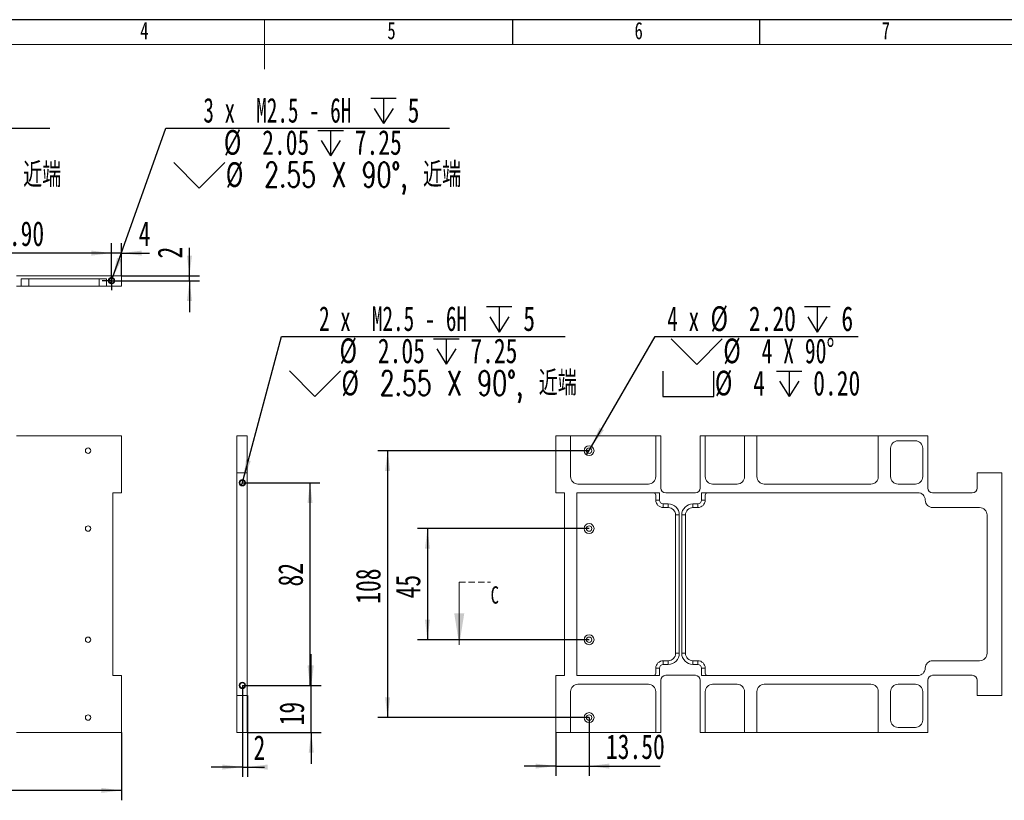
# Model space of a CAD drawing. Header units: millimetres. Extents: x -8 to 916, y -4 to 297.
# Tile 3 of 5: x 170 to 370, y 139 to 297. Entities that reach past the tile are written whole.
import ezdxf

# ---------------------------------------------------------------- set-up
doc = ezdxf.new("R2010")
doc.units = ezdxf.units.MM
doc.linetypes.add('HIDDEN', pattern=[1.905, 1.27, -0.635])
for name, color, linetype in [('10', 7, 'Continuous'), ('5', 7, 'Continuous'), ('9', 7, 'Continuous')]:
    doc.layers.add(name, color=color, linetype=linetype)
doc.styles.add('SLDTEXTSTYLE0', font='TXT', dxfattribs={"width": 0.7})
doc.styles.add('SLDTEXTSTYLE1', font='TXT', dxfattribs={"width": 0.7, "bigfont": 'bigfont'})
doc.styles.add('SLDTEXTSTYLE4', font='TXT', dxfattribs={"width": 0.628571})
doc.styles.add('SLDTEXTSTYLE5', font='TXT', dxfattribs={"width": 0.616667})
doc.styles.add('SLDTEXTSTYLE6', font='TXT', dxfattribs={"width": 0.633333})
doc.styles.add('SLDTEXTSTYLE7', font='TXT', dxfattribs={"width": 0.642857})
doc.dimstyles.new('SLDDIMSTYLE0', dxfattribs={"dimtxt": 5, "dimasz": 4.08, "dimexe": 0, "dimexo": 0.0625, "dimgap": 1.25, "dimtad": 2, "dimlfac": 2, "dimrnd": 1e-09, "dimzin": 12, "dimdsep": 46, "dimtxsty": 'SLDTEXTSTYLE0', "dimsah": 1, "dimcen": 0.09, "dimadec": 0, "dimazin": 3, "dimtfac": 1, "dimtofl": 0, "dimtmove": 0, "dimatfit": 3, "dimfxl": 0, "dimfrac": 2, "dimtolj": 1, "dimtzin": 12, "dimarcsym": 0})
doc.dimstyles.new('SLDDIMSTYLE1', dxfattribs={"dimtxt": 5, "dimasz": 4.08, "dimexe": 0, "dimexo": 0.0625, "dimgap": 1.25, "dimtad": 2, "dimlfac": 2, "dimrnd": 1e-09, "dimzin": 4, "dimdsep": 46, "dimtxsty": 'SLDTEXTSTYLE0', "dimsah": 1, "dimcen": 0.09, "dimadec": 0, "dimazin": 1, "dimtfac": 1, "dimtofl": 0, "dimtmove": 0, "dimatfit": 3, "dimfxl": 0, "dimfrac": 2, "dimtolj": 1, "dimtzin": 12, "dimarcsym": 0})
doc.dimstyles.new('SLDDIMSTYLE2', dxfattribs={"dimtxt": 5, "dimasz": 4.08, "dimexe": 0, "dimexo": 0.0625, "dimgap": 1.25, "dimtad": 2, "dimlfac": 2, "dimrnd": 1e-09, "dimzin": 12, "dimdsep": 46, "dimtxsty": 'SLDTEXTSTYLE0', "dimsah": 1, "dimcen": 0.09, "dimadec": 0, "dimazin": 3, "dimtfac": 1, "dimtmove": 0, "dimatfit": 0, "dimfxl": 0, "dimfrac": 2, "dimtolj": 1, "dimtzin": 12, "dimarcsym": 0})
doc.dimstyles.new('SLDDIMSTYLE3', dxfattribs={"dimtxt": 5, "dimasz": 4.08, "dimexe": 0, "dimexo": 0.0625, "dimgap": 1.25, "dimtad": 0, "dimtih": 1, "dimtoh": 1, "dimdec": 6, "dimlfac": 2, "dimrnd": 1e-09, "dimzin": 12, "dimdsep": 46, "dimtxsty": 'SLDTEXTSTYLE0', "dimblk1": 'NONE', "dimsah": 1, "dimcen": 0, "dimadec": 0, "dimazin": 3, "dimtfac": 1, "dimtmove": 0, "dimatfit": 3, "dimldrblk": 'NONE', "dimfxl": 0, "dimfrac": 2, "dimtolj": 1, "dimtzin": 12, "dimarcsym": 0})
doc.dimstyles.new('SLDDIMSTYLE4', dxfattribs={"dimtxt": 5, "dimasz": 4.08, "dimexe": 0, "dimexo": 0.0625, "dimgap": 1.25, "dimtad": 2, "dimlfac": 2, "dimrnd": 1e-09, "dimzin": 4, "dimdsep": 46, "dimtxsty": 'SLDTEXTSTYLE0', "dimsah": 1, "dimcen": 0.09, "dimadec": 0, "dimazin": 1, "dimtfac": 1, "dimtmove": 0, "dimatfit": 0, "dimfxl": 0, "dimfrac": 2, "dimtolj": 1, "dimtzin": 12, "dimarcsym": 0})
doc.dimstyles.new('SLDDIMSTYLE5', dxfattribs={"dimtxt": 5, "dimasz": 4.08, "dimexe": 0, "dimexo": 0.0625, "dimgap": 1.25, "dimtad": 0, "dimtih": 1, "dimtoh": 1, "dimlfac": 2, "dimrnd": 1e-09, "dimzin": 4, "dimdsep": 46, "dimtxsty": 'SLDTEXTSTYLE0', "dimblk1": 'NONE', "dimsah": 1, "dimcen": 0, "dimadec": 0, "dimazin": 1, "dimtfac": 1, "dimtmove": 0, "dimatfit": 3, "dimldrblk": 'NONE', "dimfxl": 0, "dimfrac": 2, "dimtolj": 1, "dimtzin": 12, "dimarcsym": 0})

# ---------------------------------------------------------------- blocks, each defined once
blk = doc.blocks.new('_D_1')
at = {"layer": '10'}
for p, q in [((100.66, 160.29), (100.66, 139.05)), ((190.91, 152.79), (190.91, 139.05)), ((190.91, 141.05), (100.66, 141.05))]:
    blk.add_line(p, q, dxfattribs=at)
for points in [[(100.66, 141.05), (104.74, 140.55), (104.74, 141.56)], [(190.91, 141.05), (186.83, 141.56), (186.83, 140.55)]]:
    blk.add_solid(points, dxfattribs=at)
at = {"layer": '10', "insert": (140.05, 147.5), "char_height": 5, "attachment_point": 1, "style": 'SLDTEXTSTYLE0'}
blk.add_mtext('180.50', dxfattribs=at)
blk = doc.blocks.new('_D_2')
at = {"layer": '10'}
for p, q in [((229.31, 162.29), (229.31, 168.64)), ((215.38, 162.29), (231.31, 162.29)), ((229.31, 152.79), (229.31, 162.29)), ((216.38, 152.79), (231.31, 152.79)), ((229.31, 152.79), (229.31, 146.44))]:
    blk.add_line(p, q, dxfattribs=at)
for points in [[(229.31, 162.29), (229.82, 166.37), (228.8, 166.37)], [(229.31, 152.79), (228.8, 148.71), (229.82, 148.71)]]:
    blk.add_solid(points, dxfattribs=at)
at = {"layer": '10', "insert": (222.86, 154.21), "char_height": 5, "attachment_point": 1, "rotation": 90, "style": 'SLDTEXTSTYLE0'}
blk.add_mtext('19', dxfattribs=at)
blk = doc.blocks.new('_D_3')
at = {"layer": '10'}
for p, q in [((215.38, 203.29), (231.06, 203.29)), ((229.06, 162.29), (229.06, 203.29)), ((215.38, 162.29), (231.06, 162.29))]:
    blk.add_line(p, q, dxfattribs=at)
for points in [[(229.06, 203.29), (228.55, 199.21), (229.57, 199.21)], [(229.06, 162.29), (229.57, 166.37), (228.55, 166.37)]]:
    blk.add_solid(points, dxfattribs=at)
at = {"layer": '10', "insert": (222.61, 182.32), "char_height": 5, "attachment_point": 1, "rotation": 90, "style": 'SLDTEXTSTYLE0'}
blk.add_mtext('82', dxfattribs=at)
blk = doc.blocks.new('_D_4')
at = {"layer": '10'}
for p, q in [((215.38, 162.29), (215.38, 143.78)), ((216.38, 160.29), (216.38, 143.78)), ((215.38, 145.78), (209.03, 145.78)), ((215.38, 145.78), (216.38, 145.78)), ((216.38, 145.78), (219.82, 145.78))]:
    blk.add_line(p, q, dxfattribs=at)
for points in [[(215.38, 145.78), (211.3, 146.29), (211.3, 145.27)], [(216.38, 145.78), (220.46, 145.27), (220.46, 146.29)]]:
    blk.add_solid(points, dxfattribs=at)
at = {"layer": '10', "insert": (217.63, 152.22), "char_height": 5, "attachment_point": 1, "style": 'SLDTEXTSTYLE0'}
blk.add_mtext('2', dxfattribs=at)
blk = doc.blocks.new('SW_SYMBOL_HOLE_DEPTH')
at = {"layer": '10', "color": 0}
for p, q in [((0, 875), (800, 875)), ((400, 875), (400, 75)), ((100, 555), (400, 75)), ((700, 555), (400, 75))]:
    blk.add_line(p, q, dxfattribs=at)
blk = doc.blocks.new('SW_SYMBOL_HOLE_SINK')
at = {"layer": '10', "color": 0}
for p, q in [((0, 875), (800, 75)), ((800, 75), (1600, 875))]:
    blk.add_line(p, q, dxfattribs=at)
blk = doc.blocks.new('_D_5')
at = {"layer": '10'}
for p, q in [((215.54, 203.91), (223.31, 232.91)), ((223.31, 232.91), (280.69, 232.91)), ((215.21, 202.68), (215.54, 203.91))]:
    blk.add_line(p, q, dxfattribs=at)
blk.add_solid([(215.54, 203.91), (217.09, 207.72), (216.11, 207.98)], dxfattribs=at)
at = {"layer": '10', "xscale": 0.006445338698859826, "yscale": 0.006445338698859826, "zscale": 0.006445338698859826}
for name, p in [('SW_SYMBOL_HOLE_DEPTH', (264.76, 233.32)), ('SW_SYMBOL_HOLE_DEPTH', (254.05, 226.8)), ('SW_SYMBOL_HOLE_SINK', (224.9, 220.28))]:
    blk.add_blockref(name, p, dxfattribs=at)
at = {"layer": '10', "char_height": 5, "attachment_point": 1}
for s, insert, style in [('2 x  M2.5 - 6H', (230.89, 239.02), 'SLDTEXTSTYLE4'), ('5', (272.2, 239.02), 'SLDTEXTSTYLE0'), ('%%c', (235.03, 232.52), 'SLDTEXTSTYLE0'), ('2.05', (242.78, 232.5), 'SLDTEXTSTYLE0'), ('7.25', (261.49, 232.5), 'SLDTEXTSTYLE0'), ('%%c', (235.42, 226), 'SLDTEXTSTYLE0'), ('2.55 X 90\\M+1818B, \\M+18BDF\\M+1925B', (243.17, 225.98), 'SLDTEXTSTYLE1')]:
    blk.add_mtext(s, dxfattribs=dict(at, insert=insert, style=style))
blk = doc.blocks.new('_NONE')
blk = doc.blocks.new('_D_15')
at = {"layer": '10'}
for p, q in [((110.79, 244.34), (119.02, 275.05)), ((119.02, 275.05), (176.4, 275.05)), ((110.53, 243.35), (110.79, 244.34))]:
    blk.add_line(p, q, dxfattribs=at)
blk.add_solid([(110.79, 244.34), (112.34, 248.15), (111.36, 248.41)], dxfattribs=at)
at = {"layer": '10', "xscale": 0.006445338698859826, "yscale": 0.006445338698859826, "zscale": 0.006445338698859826}
for name, p in [('SW_SYMBOL_HOLE_DEPTH', (158.28, 275.46)), ('SW_SYMBOL_HOLE_DEPTH', (153.04, 268.94)), ('SW_SYMBOL_HOLE_SINK', (120.61, 262.42))]:
    blk.add_blockref(name, p, dxfattribs=at)
at = {"layer": '10', "char_height": 5, "attachment_point": 1}
for s, insert, style in [('2 x  M2 - 6H', (128.79, 281.16), 'SLDTEXTSTYLE5'), ('4', (165.72, 281.16), 'SLDTEXTSTYLE0'), ('%%c', (134.02, 274.66), 'SLDTEXTSTYLE0'), ('1.60', (141.78, 274.64), 'SLDTEXTSTYLE0'), ('5', (160.48, 274.64), 'SLDTEXTSTYLE0'), ('%%c', (131.13, 268.14), 'SLDTEXTSTYLE0'), ('2.05 X 90\\M+1818B, \\M+18BDF\\M+1925B', (138.88, 268.12), 'SLDTEXTSTYLE1')]:
    blk.add_mtext(s, dxfattribs=dict(at, insert=insert, style=style))
blk = doc.blocks.new('_D_16')
at = {"layer": '10'}
for p, q in [((189.12, 244.79), (199.92, 275.07)), ((199.92, 275.07), (257.3, 275.07)), ((188.7, 243.59), (189.12, 244.79))]:
    blk.add_line(p, q, dxfattribs=at)
blk.add_solid([(189.12, 244.79), (190.97, 248.46), (190.02, 248.81)], dxfattribs=at)
at = {"layer": '10', "xscale": 0.006445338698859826, "yscale": 0.006445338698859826, "zscale": 0.006445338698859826}
for name, p in [('SW_SYMBOL_HOLE_DEPTH', (241.36, 275.48)), ('SW_SYMBOL_HOLE_DEPTH', (230.65, 268.96)), ('SW_SYMBOL_HOLE_SINK', (201.51, 262.44))]:
    blk.add_blockref(name, p, dxfattribs=at)
at = {"layer": '10', "char_height": 5, "attachment_point": 1}
for s, insert, style in [('3 x  M2.5 - 6H', (207.49, 281.18), 'SLDTEXTSTYLE4'), ('5', (248.81, 281.18), 'SLDTEXTSTYLE0'), ('%%c', (211.63, 274.68), 'SLDTEXTSTYLE0'), ('2.05', (219.38, 274.66), 'SLDTEXTSTYLE0'), ('7.25', (238.1, 274.66), 'SLDTEXTSTYLE0'), ('%%c', (212.02, 268.16), 'SLDTEXTSTYLE0'), ('2.55 X 90\\M+1818B, \\M+18BDF\\M+1925B', (219.78, 268.14), 'SLDTEXTSTYLE1')]:
    blk.add_mtext(s, dxfattribs=dict(at, insert=insert, style=style))
blk = doc.blocks.new('_D_18')
at = {"layer": '10'}
for p, q in [((151.46, 246.08), (151.46, 251.77)), ((188.91, 244.19), (188.91, 251.77)), ((188.91, 249.77), (151.46, 249.77))]:
    blk.add_line(p, q, dxfattribs=at)
for points in [[(151.46, 249.77), (155.54, 249.26), (155.54, 250.28)], [(188.91, 249.77), (184.83, 250.28), (184.83, 249.26)]]:
    blk.add_solid(points, dxfattribs=at)
at = {"layer": '10', "insert": (163.37, 256.22), "char_height": 5, "attachment_point": 1, "style": 'SLDTEXTSTYLE0'}
blk.add_mtext('74.90', dxfattribs=at)
blk = doc.blocks.new('_D_19')
at = {"layer": '10'}
for p, q in [((188.91, 244.19), (188.91, 251.77)), ((190.91, 245.19), (190.91, 251.77)), ((188.91, 249.77), (182.56, 249.77)), ((190.91, 249.77), (188.91, 249.77)), ((190.91, 249.77), (196.61, 249.77))]:
    blk.add_line(p, q, dxfattribs=at)
for points in [[(188.91, 249.77), (184.83, 250.28), (184.83, 249.26)], [(190.91, 249.77), (194.99, 249.26), (194.99, 250.28)]]:
    blk.add_solid(points, dxfattribs=at)
at = {"layer": '10', "insert": (194.41, 256.22), "char_height": 5, "attachment_point": 1, "style": 'SLDTEXTSTYLE0'}
blk.add_mtext('4', dxfattribs=at)
blk = doc.blocks.new('_D_22')
at = {"layer": '10'}
for p, q in [((204.67, 245.19), (204.67, 250.87)), ((190.91, 245.19), (206.67, 245.19)), ((204.67, 244.19), (204.67, 245.19)), ((188.91, 244.19), (206.67, 244.19)), ((204.67, 244.19), (204.67, 237.84))]:
    blk.add_line(p, q, dxfattribs=at)
for points in [[(204.67, 245.19), (205.18, 249.27), (204.16, 249.27)], [(204.67, 244.19), (204.16, 240.11), (205.18, 240.11)]]:
    blk.add_solid(points, dxfattribs=at)
at = {"layer": '10', "insert": (198.22, 248.68), "char_height": 5, "attachment_point": 1, "rotation": 90, "style": 'SLDTEXTSTYLE0'}
blk.add_mtext('2', dxfattribs=at)
blk = doc.blocks.new('SW_CENTERMARKSYMBOL_5')
at = {"layer": '10', "color": 0}
for p, q in [((-1.25, 0), (-1.8875, 0)), ((0, 0), (-1.25, 0)), ((0, 1.25), (0, 1.8875)), ((0, 0), (0, 1.25)), ((0, 0), (0, -1.25)), ((0, 0), (1.25, 0)), ((1.25, 0), (1.8875, 0)), ((0, -1.25), (0, -1.8875))]:
    blk.add_line(p, q, dxfattribs=at)
blk = doc.blocks.new('_D_29')
at = {"layer": '10'}
for p, q in [((285.51, 194.04), (250.81, 194.04)), ((252.81, 194.04), (252.81, 171.54)), ((285.51, 171.54), (250.81, 171.54))]:
    blk.add_line(p, q, dxfattribs=at)
for points in [[(252.81, 194.04), (252.31, 189.96), (253.32, 189.96)], [(252.81, 171.54), (253.32, 175.62), (252.31, 175.62)]]:
    blk.add_solid(points, dxfattribs=at)
at = {"layer": '10', "insert": (246.37, 179.91), "char_height": 5, "attachment_point": 1, "rotation": 90, "style": 'SLDTEXTSTYLE0'}
blk.add_mtext('45', dxfattribs=at)
blk = doc.blocks.new('_D_30')
at = {"layer": '10'}
for p, q in [((285.51, 209.79), (242.76, 209.79)), ((244.76, 209.79), (244.76, 155.79)), ((285.51, 155.79), (242.76, 155.79))]:
    blk.add_line(p, q, dxfattribs=at)
for points in [[(244.76, 209.79), (244.25, 205.71), (245.27, 205.71)], [(244.76, 155.79), (245.27, 159.87), (244.25, 159.87)]]:
    blk.add_solid(points, dxfattribs=at)
at = {"layer": '10', "insert": (238.31, 178.82), "char_height": 5, "attachment_point": 1, "rotation": 90, "style": 'SLDTEXTSTYLE0'}
blk.add_mtext('108', dxfattribs=at)
blk = doc.blocks.new('SW_SYMBOL_HOLE_SPOT')
at = {"layer": '10', "color": 0}
for p, q in [((0, 875), (0, 75)), ((1600, 75), (1600, 875)), ((0, 75), (1600, 75))]:
    blk.add_line(p, q, dxfattribs=at)
blk = doc.blocks.new('_D_31')
at = {"layer": '10'}
for p, q in [((286.01, 210.66), (298.85, 232.89)), ((298.85, 232.89), (339.93, 232.89)), ((285.01, 208.93), (286.01, 210.66))]:
    blk.add_line(p, q, dxfattribs=at)
blk.add_solid([(286.01, 210.66), (288.49, 213.94), (287.61, 214.45)], dxfattribs=at)
at = {"layer": '10', "xscale": 0.006445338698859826, "yscale": 0.006445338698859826, "zscale": 0.006445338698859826}
for name, p in [('SW_SYMBOL_HOLE_DEPTH', (329.1, 233.3)), ('SW_SYMBOL_HOLE_SINK', (302.14, 226.78)), ('SW_SYMBOL_HOLE_SPOT', (300.44, 220.26)), ('SW_SYMBOL_HOLE_DEPTH', (323.4, 220.26))]:
    blk.add_blockref(name, p, dxfattribs=at)
at = {"layer": '10', "char_height": 5, "attachment_point": 1}
for s, insert, style in [('%%c', (310.08, 239.02), 'SLDTEXTSTYLE0'), ('2.20', (317.83, 239), 'SLDTEXTSTYLE0'), ('6', (336.55, 239), 'SLDTEXTSTYLE0'), ('4 x', (301.32, 239), 'SLDTEXTSTYLE6'), ('%%c', (312.66, 232.5), 'SLDTEXTSTYLE0'), ('4 X 90°', (320.41, 232.48), 'SLDTEXTSTYLE7'), ('%%c', (310.96, 225.98), 'SLDTEXTSTYLE0'), ('4', (318.71, 225.96), 'SLDTEXTSTYLE0'), ('0.20', (330.85, 225.96), 'SLDTEXTSTYLE0')]:
    blk.add_mtext(s, dxfattribs=dict(at, insert=insert, style=style))
blk = doc.blocks.new('_D_32')
at = {"layer": '10'}
for p, q in [((285.51, 155.79), (285.51, 143.98)), ((278.76, 152.79), (278.76, 143.98)), ((278.76, 145.98), (272.41, 145.98)), ((278.76, 145.98), (285.51, 145.98)), ((285.51, 145.98), (299.89, 145.98))]:
    blk.add_line(p, q, dxfattribs=at)
for points in [[(278.76, 145.98), (274.68, 146.48), (274.68, 145.47)], [(285.51, 145.98), (289.59, 145.47), (289.59, 146.48)]]:
    blk.add_solid(points, dxfattribs=at)
at = {"layer": '10', "insert": (288.92, 152.42), "char_height": 5, "attachment_point": 1, "style": 'SLDTEXTSTYLE0'}
blk.add_mtext('13.50', dxfattribs=at)

msp = doc.modelspace()

# ---------------------------------------------------------------- linework, layer by layer
at = {"color": 7, "linetype": 'Continuous', "lineweight": 15}
for p, q in [((190.9103432, 245.19149096), (169.66034111, 245.19149096)), ((190.9103432, 245.19149096), (190.9103432, 243.09149267)), ((169.66034111, 243.09149267), (170.66034314, 243.09149267)), ((187.91034457, 244.59148826), (170.66034314, 244.59148826)), ((170.66034314, 243.09149267), (170.66034314, 244.59148826)), ((172.16034618, 243.09149267), (170.66034314, 243.09149267)), ((172.16034618, 244.59148826), (172.16034618, 243.09149267)), ((172.16034618, 243.09149267), (186.41034153, 243.09149267)), ((186.41034153, 243.09149267), (186.41034153, 244.59148826)), ((187.91034457, 243.09149267), (186.41034153, 243.09149267)), ((187.91034457, 244.59148826), (187.91034457, 243.09149267)), ((190.9103432, 243.09149267), (187.91034457, 243.09149267)), ((190.9103432, 212.79328567), (169.66034111, 212.79328567)), ((190.9103432, 212.79328567), (190.9103432, 201.29328565)), ((214.27776387, 212.79328567), (216.37776217, 212.79328567)), ((214.27776387, 205.29328537), (214.27776387, 212.79328567)), ((216.37776217, 205.29328537), (216.37776217, 212.79328567)), ((278.75909598, 201.29328565), (278.75909598, 212.79328567)), ((278.75909598, 212.79328567), (281.75909461, 212.79328567)), ((281.75909461, 212.79328567), (281.75909461, 204.54328572)), ((299.00909604, 212.79328567), (281.75909461, 212.79328567)), ((299.00909604, 204.54328572), (299.00909604, 212.79328567)), ((299.00909604, 212.79328567), (300.00909806, 212.79328567)), ((300.00909806, 212.79328567), (300.00909806, 202.2432859)), ((308.00909565, 202.2432859), (308.00909565, 212.79328567)), ((308.00909565, 212.79328567), (309.00909768, 212.79328567)), ((309.00909768, 212.79328567), (309.00909768, 204.54328572)), ((316.95909814, 212.79328567), (309.00909768, 212.79328567)), ((316.95909814, 204.54328572), (316.95909814, 212.79328567)), ((316.95909814, 212.79328567), (319.45909576, 212.79328567)), ((319.45909576, 212.79328567), (319.45909576, 204.54328572)), ((344.00909596, 212.79328567), (319.45909576, 212.79328567)), ((344.00909596, 204.54328572), (344.00909596, 212.79328567)), ((344.00909596, 212.79328567), (354.00909667, 212.79328567)), ((351.50909626, 211.79328551), (348.00909662, 211.79328551)), ((354.00909667, 202.2432859), (354.00909667, 212.79328567)), ((346.50909544, 210.29328619), (346.50909544, 204.54328572)), ((353.00909558, 204.54328572), (353.00909558, 210.29328619)), ((214.27776387, 160.29328545), (214.27776387, 205.29328537)), ((214.27776387, 205.29328537), (216.37776217, 205.29328537)), ((216.37776217, 205.29328537), (216.37776217, 160.29328545)), ((364.00909645, 202.2432859), (364.00909645, 205.29328537)), ((364.00909645, 205.29328537), (369.00909634, 205.29328537)), ((369.00909634, 160.29328545), (369.00909634, 205.29328537)), ((189.16034338, 201.29328565), (189.16034338, 164.2932861)), ((189.16034338, 201.29328565), (190.9103432, 201.29328565)), ((280.5090958, 201.29328565), (278.75909598, 201.29328565)), ((280.5090958, 164.2932861), (280.5090958, 201.29328565)), ((299.75909383, 201.29328565), (283.00909342, 201.29328565)), ((283.00909342, 201.29328565), (283.00909342, 164.2932861)), ((283.25909765, 203.04328547), (297.509093, 203.04328547)), ((299.75909383, 201.29328565), (299.75909383, 199.7932854)), ((301.00909264, 201.24328573), (307.00909735, 201.24328573)), ((352.00909541, 201.29328565), (308.25909616, 201.29328565)), ((308.25909616, 199.7932854), (308.25909616, 201.29328565)), ((310.50909699, 203.04328547), (315.4590951, 203.04328547)), ((320.95909507, 203.04328547), (342.50909665, 203.04328547)), ((348.00909662, 203.04328547), (351.50909626, 203.04328547)), ((355.0090959, 201.24328573), (363.00909628, 201.24328573)), ((299.00909604, 199.7932854), (299.00909604, 200.79328557)), ((299.75909383, 199.7932854), (299.00909604, 199.7932854)), ((309.00909768, 199.7932854), (308.25909616, 199.7932854)), ((309.00909768, 200.79328557), (309.00909768, 199.7932854)), ((300.50909908, 199.04328575), (301.50909365, 199.04328575)), ((300.50909908, 199.04328575), (300.50909908, 198.29328609)), ((301.50909365, 198.29328609), (300.50909908, 198.29328609)), ((301.50909365, 199.04328575), (301.50909365, 198.29328609)), ((306.50909634, 199.04328575), (307.50909464, 199.04328575)), ((306.50909634, 198.29328609), (306.50909634, 199.04328575)), ((307.50909464, 198.29328609), (306.50909634, 198.29328609)), ((307.50909464, 198.29328609), (307.50909464, 199.04328575)), ((364.50909653, 198.29328609), (355.0090959, 198.29328609)), ((303.75909449, 196.79328584), (303.00909669, 196.79328584)), ((303.00909669, 168.79328591), (303.00909669, 196.79328584)), ((303.75909449, 196.79328584), (303.75909449, 168.79328591)), ((304.2590955, 168.79328591), (304.2590955, 196.79328584)), ((305.0090933, 196.79328584), (304.2590955, 196.79328584)), ((305.0090933, 196.79328584), (305.0090933, 168.79328591)), ((366.00909631, 168.79328591), (366.00909631, 196.79328584)), ((303.75909449, 168.79328591), (303.00909669, 168.79328591)), ((305.0090933, 168.79328591), (304.2590955, 168.79328591)), ((299.00909604, 164.79328525), (299.00909604, 165.79328542)), ((299.75909383, 165.79328542), (299.00909604, 165.79328542)), ((299.75909383, 165.79328542), (299.75909383, 164.2932861)), ((300.50909908, 166.54328507), (300.50909908, 167.29328659)), ((300.50909908, 167.29328659), (301.50909365, 167.29328659)), ((301.50909365, 166.54328507), (300.50909908, 166.54328507)), ((301.50909365, 166.54328507), (301.50909365, 167.29328659)), ((306.50909634, 167.29328659), (306.50909634, 166.54328507)), ((306.50909634, 167.29328659), (307.50909464, 167.29328659)), ((307.50909464, 166.54328507), (306.50909634, 166.54328507)), ((307.50909464, 167.29328659), (307.50909464, 166.54328507)), ((308.25909616, 164.2932861), (308.25909616, 165.79328542)), ((309.00909768, 165.79328542), (308.25909616, 165.79328542)), ((309.00909768, 165.79328542), (309.00909768, 164.79328525)), ((355.0090959, 167.29328659), (364.50909653, 167.29328659)), ((190.9103432, 164.2932861), (189.16034338, 164.2932861)), ((190.9103432, 164.2932861), (190.9103432, 152.79328701)), ((278.75909598, 152.79328701), (278.75909598, 164.2932861)), ((278.75909598, 164.2932861), (280.5090958, 164.2932861)), ((283.00909342, 164.2932861), (299.75909383, 164.2932861)), ((300.00909806, 163.34328492), (300.00909806, 152.79328701)), ((307.00909735, 164.34328509), (301.00909264, 164.34328509)), ((308.00909565, 152.79328701), (308.00909565, 163.34328492)), ((308.25909616, 164.2932861), (352.00909541, 164.2932861)), ((354.00909667, 152.79328701), (354.00909667, 163.34328492)), ((363.00909628, 164.34328509), (355.0090959, 164.34328509)), ((364.00909645, 160.29328545), (364.00909645, 163.34328492)), ((297.509093, 162.54328628), (283.25909765, 162.54328628)), ((315.4590951, 162.54328628), (310.50909699, 162.54328628)), ((342.50909665, 162.54328628), (320.95909507, 162.54328628)), ((351.50909626, 162.54328628), (348.00909662, 162.54328628)), ((214.27776387, 160.29328545), (216.37776217, 160.29328545)), ((214.27776387, 152.79328701), (214.27776387, 160.29328545)), ((216.37776217, 152.79328701), (216.37776217, 160.29328545)), ((281.75909461, 161.0432851), (281.75909461, 152.79328701)), ((299.00909604, 152.79328701), (299.00909604, 161.0432851)), ((309.00909768, 161.0432851), (309.00909768, 152.79328701)), ((316.95909814, 152.79328701), (316.95909814, 161.0432851)), ((319.45909576, 161.0432851), (319.45909576, 152.79328701)), ((344.00909596, 152.79328701), (344.00909596, 161.0432851)), ((346.50909544, 161.0432851), (346.50909544, 155.29328463)), ((353.00909558, 155.29328463), (353.00909558, 161.0432851)), ((369.00909634, 160.29328545), (364.00909645, 160.29328545)), ((348.00909662, 153.79328531), (351.50909626, 153.79328531)), ((190.9103432, 152.79328701), (169.66034111, 152.79328701)), ((214.27776387, 152.79328701), (216.37776217, 152.79328701)), ((278.75909598, 152.79328701), (281.75909461, 152.79328701)), ((281.75909461, 152.79328701), (299.00909604, 152.79328701)), ((300.00909806, 152.79328701), (299.00909604, 152.79328701)), ((309.00909768, 152.79328701), (308.00909565, 152.79328701)), ((309.00909768, 152.79328701), (316.95909814, 152.79328701)), ((316.95909814, 152.79328701), (319.45909576, 152.79328701)), ((319.45909576, 152.79328701), (344.00909596, 152.79328701)), ((344.00909596, 152.79328701), (354.00909667, 152.79328701))]:
    msp.add_line(p, q, dxfattribs=at)
at = {"color": 7, "linetype": 'HIDDEN', "lineweight": 0}
msp.add_line((259.24582142, 183.21927669), (265.59582142, 183.21927669), dxfattribs=at)
at = {"color": 7, "linetype": 'Continuous', "lineweight": 0}
msp.add_line((259.24582142, 183.21927669), (259.24582142, 170.51927669), dxfattribs=at)
at = {"color": 7, "linetype": 'Continuous', "lineweight": 15}
for centre, radius in [((188.91034284, 244.19149031), 0.6375), ((188.91034284, 244.19149031), 0.5125), ((184.16034284, 209.79328567), 0.55), ((285.50909634, 209.79328567), 1), ((285.50909634, 209.79328567), 0.55), ((215.37776151, 203.29328567), 0.6375), ((215.37776151, 203.29328567), 0.5125), ((184.16034284, 194.04328567), 0.55), ((285.50909634, 194.04328567), 1), ((285.50909634, 194.04328567), 0.55), ((184.16034284, 171.54328567), 0.55), ((285.50909634, 171.54328567), 1), ((285.50909634, 171.54328567), 0.55), ((215.37776151, 162.29328567), 0.6375), ((215.37776151, 162.29328567), 0.5125), ((184.16034284, 155.79328567), 0.55), ((285.50909634, 155.79328567), 1), ((285.50909634, 155.79328567), 0.55)]:
    msp.add_circle(centre, radius, dxfattribs=at)
at = {"color": 7, "linetype": 'Continuous', "lineweight": 0}
for centre in [(188.91034284, 244.19149031), (215.37776151, 203.29328567), (215.37776151, 162.29328567)]:
    msp.add_arc(centre, 0.625, 255, 195, dxfattribs=at)
at = {"color": 7, "linetype": 'Continuous', "lineweight": 15}
for centre, radius, start, end in [((348.00909634, 210.29328567), 1.5, 90, 180), ((351.50909634, 210.29328567), 1.5, 0, 90), ((283.25909634, 204.54328567), 1.5, 180, 270), ((297.50909634, 204.54328567), 1.5, 270, 0), ((310.50909634, 204.54328567), 1.5, 180, 270), ((315.45909634, 204.54328567), 1.5, 270, 0), ((320.95909634, 204.54328567), 1.5, 180, 270), ((342.50909634, 204.54328567), 1.5, 270, 0), ((348.00909634, 204.54328567), 1.5, 180, 270), ((351.50909634, 204.54328567), 1.5, 270, 0), ((298.50909634, 200.79328567), 0.5, 0, 90), ((301.00909634, 202.24328567), 1, 180, 270), ((307.00909634, 202.24328567), 1, 270, 0), ((309.50909634, 200.79328567), 0.5, 90, 180), ((352.00909634, 199.79328567), 1.5, 0, 90), ((355.00909634, 202.24328567), 1, 180, 270), ((363.00909634, 202.24328567), 1, 270, 0), ((300.50909634, 199.79328567), 1.5, 180, 270), ((300.50909634, 199.79328567), 0.75, 180, 270), ((307.50909634, 199.79328567), 0.75, 270, 0), ((307.50909634, 199.79328567), 1.5, 270, 0), ((355.00909634, 199.79328567), 1.5, 180, 270), ((301.50909634, 196.79328567), 2.25, 0, 90), ((301.50909634, 196.79328567), 1.5, 0, 90), ((306.50909634, 196.79328567), 2.25, 90, 180), ((306.50909634, 196.79328567), 1.5, 90, 180), ((364.50909634, 196.79328567), 1.5, 0, 90), ((301.50909634, 168.79328567), 2.25, 270, 0), ((301.50909634, 168.79328567), 1.5, 270, 0), ((306.50909634, 168.79328567), 2.25, 180, 270), ((306.50909634, 168.79328567), 1.5, 180, 270), ((364.50909634, 168.79328567), 1.5, 270, 0), ((300.50909634, 165.79328567), 1.5, 90, 180), ((300.50909634, 165.79328567), 0.75, 90, 180), ((307.50909634, 165.79328567), 1.5, 0, 90), ((307.50909634, 165.79328567), 0.75, 0, 90), ((352.00909634, 165.79328567), 1.5, 270, 0), ((355.00909634, 165.79328567), 1.5, 90, 180), ((298.50909634, 164.79328567), 0.5, 270, 0), ((301.00909634, 163.34328567), 1, 90, 180), ((307.00909634, 163.34328567), 1, 0, 90), ((309.50909634, 164.79328567), 0.5, 180, 270), ((355.00909634, 163.34328567), 1, 90, 180), ((363.00909634, 163.34328567), 1, 0, 90), ((283.25909634, 161.04328567), 1.5, 90, 180), ((297.50909634, 161.04328567), 1.5, 0, 90), ((310.50909634, 161.04328567), 1.5, 90, 180), ((315.45909634, 161.04328567), 1.5, 0, 90), ((320.95909634, 161.04328567), 1.5, 90, 180), ((342.50909634, 161.04328567), 1.5, 0, 90), ((348.00909634, 161.04328567), 1.5, 90, 180), ((351.50909634, 161.04328567), 1.5, 0, 90), ((348.00909634, 155.29328567), 1.5, 180, 270), ((351.50909634, 155.29328567), 1.5, 270, 0)]:
    msp.add_arc(centre, radius, start, end, dxfattribs=at)
at = {"color": 7, "linetype": 'Continuous', "lineweight": 0}
msp.add_solid([(259.24582142, 170.51927669), (260.26182142, 176.86927669), (258.22982142, 176.86927669)], dxfattribs=at)
at = {"layer": '5', "lineweight": 15}
msp.add_line((219.8705406, 297), (219.8705406, 287), dxfattribs=at)
at = {"layer": '5'}
for p, q in [((270, 297), (270, 292)), ((320, 297), (320, 292))]:
    msp.add_line(p, q, dxfattribs=at)
at = {"layer": '5', "color": 7, "lineweight": 15}
msp.add_line((415, 292), (25, 292), dxfattribs=at)
at = {"layer": '9', "color": 7}
msp.add_line((420, 297), (0, 297), dxfattribs=at)

# ---------------------------------------------------------------- block references
at = {"layer": '10'}
msp.add_blockref('SW_CENTERMARKSYMBOL_5', (188.91034284, 244.19149031), dxfattribs=at)

# ---------------------------------------------------------------- texts
at = {"color": 7, "linetype": 'Continuous', "insert": (265.59582142, 182.35377087), "char_height": 3.5, "attachment_point": 1, "style": 'SLDTEXTSTYLE0'}
msp.add_mtext('C', dxfattribs=at)
at = {"layer": '10', "char_height": 3.5, "attachment_point": 2, "style": 'SLDTEXTSTYLE0'}
for s, insert in [('4', (195.54444444, 296.54267083)), ('5', (245.54444444, 296.54267083)), ('6', (295.54687502, 296.54267083)), ('7', (345.54687502, 296.54267083))]:
    msp.add_mtext(s, dxfattribs=dict(at, insert=insert))

# ---------------------------------------------------------------- dimensions: what is measured, and where the dimension line sits
at = {"layer": '10'}
for p1, p2, text, picture, middle in [((110.52768091, 243.34645792), (110.79300477, 244.33652269), '2 x  M2 - 6H {\\fGDT;x} 4\\P%%c 1.60 {\\fGDT;x} 5\\P{\\fGDT;w}%%c 2.05 X 90°, 近端', '_D_15', (148.50749073, 271.45301222)), ((188.69627403, 243.59100651), (189.12441166, 244.79197411), '3 x  M2.5 - 6H {\\fGDT;x} 5\\P%%c 2.05 {\\fGDT;x} 7.25\\P{\\fGDT;w}%%c 2.55 X 90°, 近端', '_D_16', (229.40260065, 271.47474731)), ((215.21274187, 202.67751399), (215.54278116, 203.90905736), '2 x  M2.5 - 6H {\\fGDT;x} 5\\P%%c 2.05 {\\fGDT;x} 7.25\\P{\\fGDT;w}%%c 2.55 X 90°, 近端', '_D_5', (252.79833745, 229.3128194))]:
    dim = msp.add_diameter_dim_2p(p1=p1, p2=p2, text=text, dimstyle='SLDDIMSTYLE3', override={"dimpost": '<>'}, dxfattribs=at)
    dim.commit()
    dim.dimension.update_dxf_attribs({"geometry": picture, "text_midpoint": middle, "dimtype": 163})
for base, p1, p2, dimstyle, picture, middle in [((151.46034284, 249.77249828), (188.91034284, 244.19149031), (151.46034284, 246.07899031), 'SLDDIMSTYLE1', '_D_18', (168.84504387, 249.77249828)), ((188.91034284, 249.77249828), (190.91034284, 245.19149031), (188.91034284, 244.19149031), 'SLDDIMSTYLE2', '_D_19', (195.50819825, 249.77249828)), ((216.37776151, 145.77860081), (215.37776151, 162.29328567), (216.37776151, 160.29328567), 'SLDDIMSTYLE2', '_D_4', (218.72503481, 145.77860081)), ((100.66034284, 141.05333521), (190.91034284, 152.79328567), (100.66034284, 160.29328567), 'SLDDIMSTYLE1', '_D_1', (146.62168739, 141.05333521)), ((285.50909634, 145.97631299), (278.75909634, 152.79328567), (285.50909634, 155.79328567), 'SLDDIMSTYLE4', '_D_32', (294.40254985, 145.97631299))]:
    dim = msp.add_linear_dim(base=base, p1=p1, p2=p2, dimstyle=dimstyle, dxfattribs=at)
    dim.commit()
    dim.dimension.update_dxf_attribs({"geometry": picture, "text_midpoint": middle, "dimtype": 160})
for base, p1, p2, dimstyle, picture, middle in [((204.66855727, 245.19149031), (188.91034284, 244.19149031), (190.91034284, 245.19149031), 'SLDDIMSTYLE2', '_D_22', (204.66855727, 249.77249828)), ((244.75909634, 155.79328567), (285.50909634, 209.79328567), (285.50909634, 155.79328567), 'SLDDIMSTYLE0', '_D_30', (244.75909634, 182.10447257)), ((229.05875025, 203.29328567), (215.37776151, 162.29328567), (215.37776151, 203.29328567), 'SLDDIMSTYLE0', '_D_3', (229.05875025, 184.51111374)), ((252.81328548, 171.54328567), (285.50909634, 194.04328567), (285.50909634, 171.54328567), 'SLDDIMSTYLE0', '_D_29', (252.81328548, 182.10447257)), ((229.30875025, 162.29328567), (216.37776151, 152.79328567), (215.37776151, 162.29328567), 'SLDDIMSTYLE2', '_D_2', (229.30875025, 156.40288672))]:
    dim = msp.add_linear_dim(base=base, p1=p1, p2=p2, angle=90, dimstyle=dimstyle, dxfattribs=at)
    dim.commit()
    dim.dimension.update_dxf_attribs({"geometry": picture, "text_midpoint": middle, "dimtype": 160})
dim = msp.add_diameter_dim_2p(p1=(285.00902605, 208.92730085), p2=(286.00916662, 210.6592705), text='4 x <> {\\fGDT;x} 6\\P{\\fGDT;w}%%c 4 X 90°\\P{\\fGDT;v}%%c 4 {\\fGDT;x} 0.20', dimstyle='SLDDIMSTYLE5', dxfattribs=at)
dim.commit()
dim.dimension.update_dxf_attribs({"geometry": '_D_31', "text_midpoint": (320.18340505, 229.29831907), "dimtype": 163})

doc.saveas('drawing.dxf')
